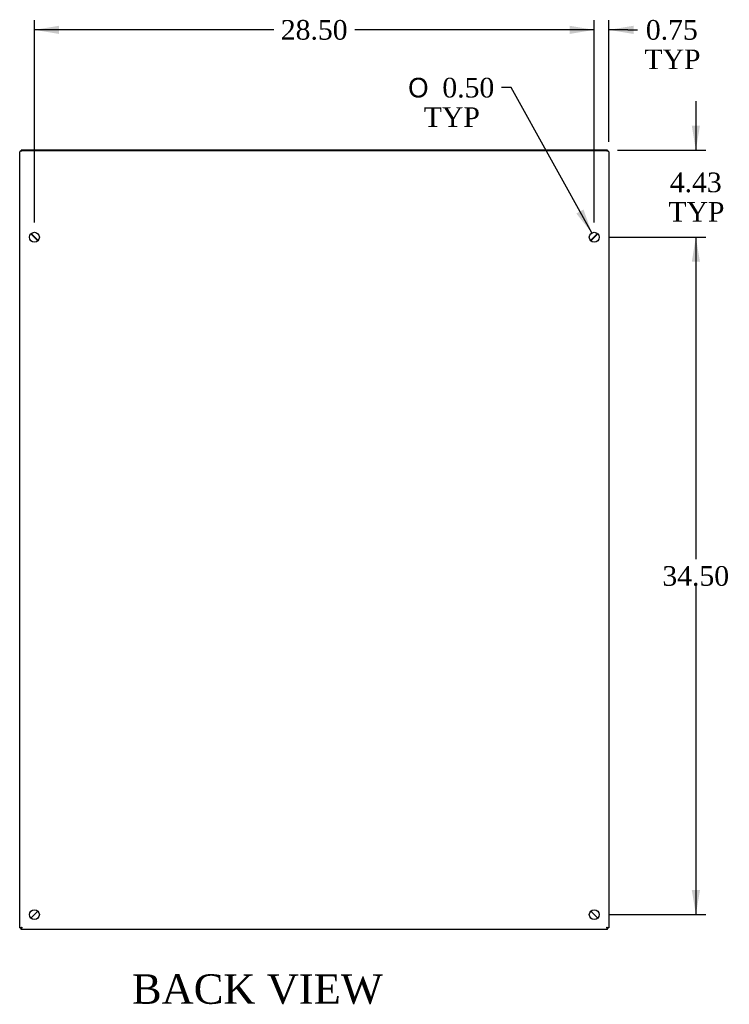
# Model space of a CAD drawing. Header units: inches. Extents: x 1 to 240, y -1 to 159.
# Tile 23 of 24: x 152 to 189, y 59 to 109. Entities that reach past the tile are written whole.
import ezdxf
from ezdxf.enums import TextEntityAlignment as Align

# ---------------------------------------------------------------- set-up
doc = ezdxf.new("R2010")
doc.units = ezdxf.units.IN
doc.header["$MEASUREMENT"] = 0
for name, color, linetype in [('COM70699-9', 7, 'Continuous'), ('COM70702-5', 7, 'Continuous'), ('COM70705-9', 7, 'Continuous'), ('Default', 7, 'Continuous')]:
    doc.layers.add(name, color=color, linetype=linetype)
doc.styles.add('SEACAD_Solid_Edge_ANSI1_Symbols', font='txt')
doc.styles.add('SEACAD_Times_New_Roman', font='times.ttf')
doc.dimstyles.new('HAMMOND_(STH_-_240x160)', dxfattribs={"dimtxt": 1, "dimasz": 1.25, "dimexe": 0.5, "dimexo": 0.5, "dimgap": 0.25, "dimtad": 0, "dimtih": 1, "dimtoh": 1, "dimzin": 0, "dimdsep": 46, "dimtxsty": 'SEACAD_Times_New_Roman', "dimblk1": '_SE_FILLED', "dimblk2": '_SE_FILLED', "dimsah": 1, "dimcen": 0.5, "dimadec": 0, "dimazin": 0, "dimtfac": 0.8, "dimtofl": 0, "dimtmove": 0, "dimatfit": 3, "dimfxl": 1, "dimtolj": 1, "dimtzin": 0, "dimarcsym": 0})

# ---------------------------------------------------------------- blocks, each defined once
blk = doc.blocks.new('SE5')
at = {"layer": 'COM70699-9', "color": 7, "linetype": 'Continuous'}
for p, q in [((152.487, 62.994), (152.487, 102.523)), ((182.379, 102.565), (152.595, 102.565)), ((182.487, 102.523), (182.487, 62.994)), ((153.414, 97.995), (153.061, 98.349)), ((181.913, 98.349), (181.559, 97.995)), ((153.413, 63.849), (153.06, 63.495)), ((153.06, 63.495), (153.413, 63.848)), ((181.913, 63.495), (181.56, 63.849)), ((181.56, 63.848), (181.913, 63.495)), ((152.487, 62.994), (152.559, 62.994)), ((152.559, 62.922), (152.559, 62.994)), ((182.414, 62.922), (152.559, 62.922)), ((182.414, 62.922), (182.414, 62.994)), ((182.487, 62.994), (182.415, 62.994))]:
    blk.add_line(p, q, dxfattribs=at)
for centre in [(153.237, 98.172), (181.737, 98.172), (153.237, 63.672), (181.737, 63.672)]:
    blk.add_circle(centre, 0.25, dxfattribs=at)
for points in [[(152.595, 102.565), (152.58, 102.562), (152.566, 102.558), (152.54, 102.551), (152.528, 102.547), (152.508, 102.54), (152.5, 102.537), (152.489, 102.53), (152.487, 102.526), (152.487, 102.523)], [(182.487, 102.523), (182.487, 102.526), (182.484, 102.53), (182.473, 102.537), (182.465, 102.54), (182.445, 102.547), (182.433, 102.551), (182.407, 102.558), (182.393, 102.562), (182.379, 102.565)], [(152.487, 62.994), (152.487, 62.997), (152.489, 63), (152.5, 63.006), (152.508, 63.009), (152.528, 63.015), (152.54, 63.018), (152.566, 63.024), (152.58, 63.027), (152.595, 63.03)], [(152.559, 62.994), (152.559, 62.997), (152.559, 63), (152.563, 63.006), (152.566, 63.009), (152.572, 63.015), (152.576, 63.018), (152.585, 63.024), (152.59, 63.027), (152.595, 63.03)], [(152.595, 63.03), (152.592, 63.025), (152.589, 63.02), (152.583, 63.012), (152.58, 63.008), (152.574, 63.001), (152.571, 62.998), (152.565, 62.995), (152.562, 62.994), (152.559, 62.994)], [(152.595, 63.03), (152.592, 63.016), (152.589, 63.001), (152.583, 62.975), (152.58, 62.963), (152.574, 62.943), (152.571, 62.935), (152.565, 62.924), (152.562, 62.922), (152.559, 62.922)], [(182.379, 63.03), (182.383, 63.027), (182.388, 63.024), (182.397, 63.018), (182.401, 63.015), (182.407, 63.009), (182.41, 63.006), (182.414, 63), (182.415, 62.997), (182.415, 62.994)], [(182.379, 63.03), (182.393, 63.027), (182.407, 63.024), (182.433, 63.018), (182.445, 63.015), (182.465, 63.009), (182.473, 63.006), (182.484, 63), (182.487, 62.997), (182.487, 62.994)], [(182.414, 62.994), (182.411, 62.994), (182.408, 62.995), (182.402, 62.998), (182.399, 63.001), (182.393, 63.008), (182.391, 63.012), (182.385, 63.02), (182.382, 63.025), (182.379, 63.03)], [(182.414, 62.922), (182.411, 62.922), (182.408, 62.924), (182.402, 62.935), (182.399, 62.943), (182.393, 62.963), (182.391, 62.975), (182.385, 63.001), (182.382, 63.016), (182.379, 63.03)]]:
    blk.add_open_spline(points, degree=3, knots=[0, 0, 0, 0, 0.25, 0.25, 0.5, 0.5, 0.75, 0.75, 1, 1, 1, 1], dxfattribs=at)
at = {"layer": 'COM70702-5', "color": 7, "linetype": 'Continuous'}
for p, q in [((182.415, 102.605), (152.559, 102.605)), ((152.559, 102.556), (152.559, 102.605)), ((182.415, 102.556), (182.415, 102.605)), ((153.423, 98.005), (153.07, 98.358)), ((181.903, 98.358), (181.55, 98.005))]:
    blk.add_line(p, q, dxfattribs=at)
at = {"layer": 'COM70705-9', "color": 7, "linetype": 'Continuous'}
for p, q in [((153.272, 98.157), (153.272, 98.138)), ((153.344, 98.085), (153.344, 98.066)), ((181.63, 98.066), (181.63, 98.085)), ((181.702, 98.138), (181.702, 98.157)), ((153.272, 63.707), (153.272, 63.707)), ((153.344, 63.779), (153.344, 63.779)), ((181.63, 63.778), (181.63, 63.779)), ((181.702, 63.706), (181.702, 63.707))]:
    blk.add_line(p, q, dxfattribs=at)
blk = doc.blocks.new('DMBLK711')
at = {"layer": 'Default', "linetype": 'Continuous', "transparency": 16777216}
for points in [[(187.12, 103.855), (186.704, 103.855), (186.912, 102.605)], [(187.12, 96.922), (186.912, 98.172), (186.704, 96.922)]]:
    blk.add_hatch(color=7, dxfattribs=at).paths.add_polyline_path(points)
at = {"layer": 'Default', "color": 7, "linetype": 'Continuous', "transparency": 16777216}
for p, q in [((186.912, 105.105), (186.912, 102.605)), ((182.915, 102.605), (187.412, 102.605)), ((182.487, 98.172), (187.412, 98.172)), ((186.912, 98.172), (186.912, 95.672))]:
    blk.add_line(p, q, dxfattribs=at)
at = {"layer": 'Default', "color": 7, "linetype": 'Continuous', "transparency": 16777216, "style": 'SEACAD_Times_New_Roman'}
for s, p in [('4.43', (185.585, 101.467)), ('TYP', (185.514, 99.967))]:
    blk.add_text(s, height=1, dxfattribs=at).set_placement(p, align=Align.TOP_LEFT)
blk = doc.blocks.new('_SE_FILLED')
at = {"color": 0}
blk.add_line((0, 0), (-1, 0), dxfattribs=at)
blk.add_solid([(0, 0), (-1, -0.1665), (-1, 0.1665), (0, 0)], dxfattribs=at)
blk = doc.blocks.new('DMBLK712')
at = {"layer": 'Default', "linetype": 'Continuous', "transparency": 16777216}
for points in [[(187.12, 96.922), (186.912, 98.172), (186.704, 96.922)], [(187.12, 64.922), (186.704, 64.922), (186.912, 63.672)]]:
    blk.add_hatch(color=7, dxfattribs=at).paths.add_polyline_path(points)
at = {"layer": 'Default', "color": 7, "linetype": 'Continuous', "transparency": 16777216}
for p, q in [((182.487, 98.172), (187.412, 98.172)), ((186.912, 98.172), (186.912, 81.772)), ((186.912, 80.422), (186.912, 63.672)), ((182.487, 63.672), (187.412, 63.672))]:
    blk.add_line(p, q, dxfattribs=at)
at = {"layer": 'Default', "color": 7, "linetype": 'Continuous', "transparency": 16777216, "style": 'SEACAD_Times_New_Roman'}
blk.add_text('34.50', height=1, dxfattribs=at).set_placement((185.206, 81.422), align=Align.TOP_LEFT)
blk = doc.blocks.new('DMBLK713')
at = {"layer": 'Default', "linetype": 'Continuous', "transparency": 16777216}
for points in [[(180.487, 108.942), (180.487, 108.525), (181.737, 108.733)], [(183.737, 108.942), (182.487, 108.733), (183.737, 108.525)]]:
    blk.add_hatch(color=7, dxfattribs=at).paths.add_polyline_path(points)
at = {"layer": 'Default', "color": 7, "linetype": 'Continuous', "transparency": 16777216}
for p, q in [((181.737, 98.922), (181.737, 109.233)), ((182.487, 103.023), (182.487, 109.233)), ((181.737, 108.733), (179.237, 108.733)), ((183.444, 108.733), (182.487, 108.733)), ((183.444, 108.733), (183.944, 108.733))]:
    blk.add_line(p, q, dxfattribs=at)
at = {"layer": 'Default', "color": 7, "linetype": 'Continuous', "transparency": 16777216, "style": 'SEACAD_Times_New_Roman'}
for s, p in [('0.75', (184.366, 109.233)), ('TYP', (184.294, 107.733))]:
    blk.add_text(s, height=1, dxfattribs=at).set_placement(p, align=Align.TOP_LEFT)
blk = doc.blocks.new('DMBLK714')
at = {"layer": 'Default', "linetype": 'Continuous', "transparency": 16777216}
for points in [[(154.487, 108.942), (153.237, 108.733), (154.487, 108.525)], [(180.487, 108.942), (180.487, 108.525), (181.737, 108.733)]]:
    blk.add_hatch(color=7, dxfattribs=at).paths.add_polyline_path(points)
at = {"layer": 'Default', "color": 7, "linetype": 'Continuous', "transparency": 16777216}
for p, q in [((153.237, 98.922), (153.237, 109.233)), ((181.737, 98.922), (181.737, 109.233)), ((165.43, 108.733), (153.237, 108.733)), ((181.737, 108.733), (169.543, 108.733))]:
    blk.add_line(p, q, dxfattribs=at)
at = {"layer": 'Default', "color": 7, "linetype": 'Continuous', "transparency": 16777216, "style": 'SEACAD_Times_New_Roman'}
blk.add_text('28.50', height=1, dxfattribs=at).set_placement((165.78, 109.233), align=Align.TOP_LEFT)
blk = doc.blocks.new('DMBLK724')
at = {"layer": 'Default', "linetype": 'Continuous', "transparency": 16777216}
blk.add_hatch(color=7, dxfattribs=at).paths.add_polyline_path([(180.826, 99.382), (181.615, 98.39), (181.191, 99.584)])
at = {"layer": 'Default', "color": 7, "linetype": 'Continuous', "transparency": 16777216}
for p, q in [((177.508, 105.79), (177.008, 105.79)), ((181.615, 98.39), (177.508, 105.79))]:
    blk.add_line(p, q, dxfattribs=at)
for s, style, p in [('O', 'SEACAD_Solid_Edge_ANSI1_Symbols', (172.263, 106.29)), ('0.50', 'SEACAD_Times_New_Roman', (174.004, 106.29)), ('TYP', 'SEACAD_Times_New_Roman', (173.062, 104.79))]:
    blk.add_text(s, height=1, dxfattribs=dict(at, style=style)).set_placement(p, align=Align.TOP_LEFT)

msp = doc.modelspace()

# ---------------------------------------------------------------- block references
at = {"layer": 'Default'}
msp.add_blockref('SE5', (0, 0), dxfattribs=at)

# ---------------------------------------------------------------- texts
at = {"layer": 'Default', "color": 7, "linetype": 'Continuous', "style": 'SEACAD_Times_New_Roman'}
msp.add_text('BACK VIEW', height=1.5, dxfattribs=at).set_placement((158.2, 60.633), align=Align.TOP_LEFT)

# ---------------------------------------------------------------- dimensions: what is measured, and where the dimension line sits
at = {"layer": 'Default', "color": 7, "linetype": 'Continuous'}
dim = msp.add_linear_dim(base=(153.237, 108.733), p1=(181.737, 98.422), p2=(153.237, 98.422), text='\\A1;<>', dimstyle='HAMMOND_(STH_-_240x160)', dxfattribs=at)
dim.commit()
dim.dimension.update_dxf_attribs({"geometry": 'DMBLK714', "text_midpoint": (167.487, 108.733), "dimtype": 160})
dim = msp.add_linear_dim(base=(181.737, 108.733), p1=(182.487, 102.523), p2=(181.737, 98.422), text='\\A1;<>\\PTYP', dimstyle='HAMMOND_(STH_-_240x160)', override={"dimtmove": 1}, dxfattribs=at)
dim.commit()
dim.dimension.update_dxf_attribs({"geometry": 'DMBLK713', "text_midpoint": (183.944, 108.733), "dimtype": 160})
dim = msp.add_diameter_dim_2p(p1=(181.858, 97.953), p2=(181.615, 98.39), text='\\A1;<>\\PTYP', dimstyle='HAMMOND_(STH_-_240x160)', dxfattribs=at)
dim.commit()
dim.dimension.update_dxf_attribs({"geometry": 'DMBLK724', "text_midpoint": (177.008, 105.79), "dimtype": 163})
for p1, p2, angle, text, picture, middle, dimtype in [((182.415, 102.605), (181.987, 98.172), 90, '\\A1;<>\\PTYP', 'DMBLK711', (186.912, 100.967), 160), ((181.987, 98.172), (181.987, 63.672), 270, '\\A1;<>', 'DMBLK712', (186.912, 80.922), 161)]:
    dim = msp.add_linear_dim(base=(186.912, 98.172), p1=p1, p2=p2, angle=angle, text=text, dimstyle='HAMMOND_(STH_-_240x160)', dxfattribs=at)
    dim.commit()
    dim.dimension.update_dxf_attribs({"geometry": picture, "text_midpoint": middle, "dimtype": dimtype})

doc.saveas('drawing.dxf')
